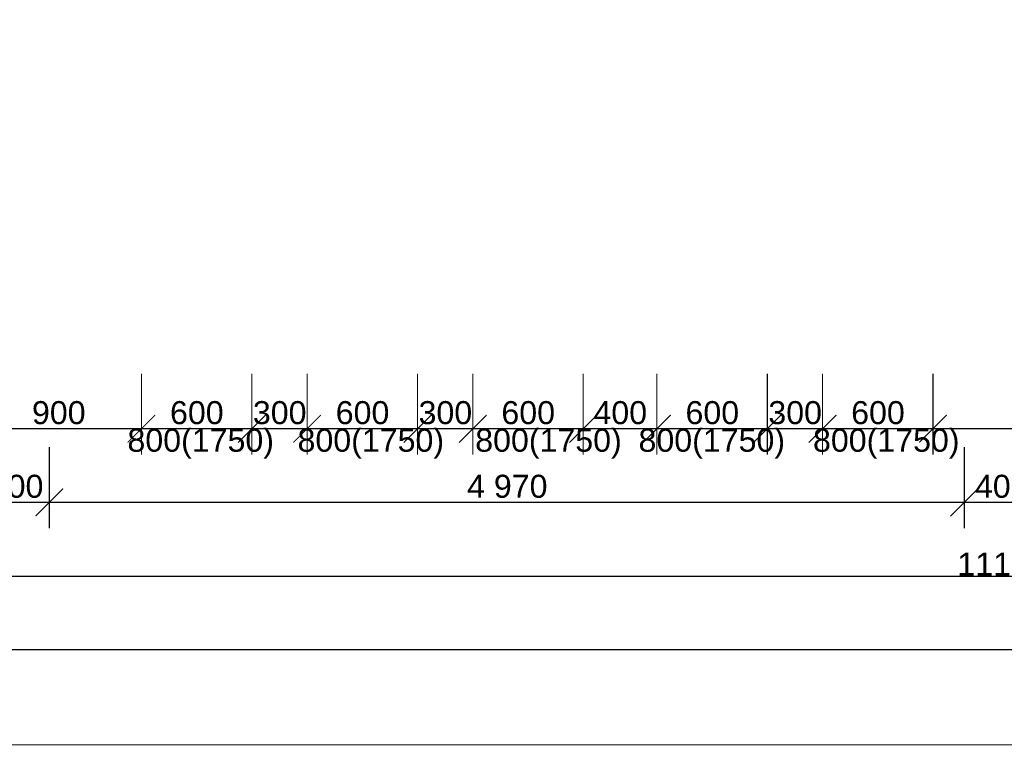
# Model space of a CAD drawing. Extents: x -289843 to 60066, y -44128 to 109843.
# Tile 37 of 61: x -38134 to -32786, y 17850 to 21791. Entities that reach past the tile are written whole.
import ezdxf

# ---------------------------------------------------------------- set-up
doc = ezdxf.new("R2010")
doc.units = 0
doc.header["$MEASUREMENT"] = 0
for name, color, linetype in [('KÓTY', 7, 'Continuous'), ('múry', 7, 'Continuous'), ('TEXTY', 7, 'Continuous')]:
    doc.layers.add(name, color=color, linetype=linetype)
doc.styles.add('GENERATED_STYLE_1', font='arial.ttf')
doc.dimstyles.new('Dimstyle_D87F', dxfattribs={"dimtxt": 125, "dimasz": 142.5, "dimexe": 0.18, "dimexo": 0.3, "dimgap": 0.09, "dimtad": 1, "dimdec": 0, "dimzin": 0, "dimdsep": 46, "dimtxsty": 'GENERATED_STYLE_1', "dimblk": 'ARROWHEAD_6', "dimblk1": 'ARROWHEAD_6', "dimblk2": 'ARROWHEAD_6', "dimcen": 0.09, "dimclrd": 124, "dimclre": 124, "dimclrt": 124, "dimadec": 0, "dimazin": 0, "dimtfac": 1, "dimtdec": 4, "dimtmove": 0, "dimatfit": 0, "dimfxl": 0, "dimtolj": 1, "dimtzin": 0, "dimarcsym": 0})

# ---------------------------------------------------------------- blocks, each defined once
blk = doc.blocks.new('*D903')
at = {"layer": 'KÓTY', "color": 124, "linetype": 'Continuous', "transparency": 16777216, "const_width": 6.173611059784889}
for points in [[(-38372.96361465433, 19028.39503339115), (-38372.96361465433, 19469.02003339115)], [(-37972.96361465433, 19028.39503339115), (-37972.96361465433, 19469.02003339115)], [(-38297.96361465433, 19244.02003339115), (-38447.96361465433, 19094.02003339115)], [(-37897.96361465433, 19244.02003339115), (-38047.96361465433, 19094.02003339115)], [(-38485.46361465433, 19169.02003339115), (-38372.96361465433, 19169.02003339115)], [(-38372.96361465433, 19169.02003339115), (-37972.96361465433, 19169.02003339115)]]:
    blk.add_lwpolyline(points, dxfattribs=at)
at = {"layer": 'KÓTY', "color": 124, "transparency": 16777216, "style": 'GENERATED_STYLE_1', "oblique": -2.504478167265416e-06}
blk.add_text('400', height=125, dxfattribs=at).set_placement((-38296.7589029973, 19194.02003457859))
blk = doc.blocks.new('ARROWHEAD_6')
at = {"color": 0, "linetype": 'Continuous'}
for p, q in [((-0.5, -0.5), (0.5, 0.5)), ((0, 0), (-1, 0))]:
    blk.add_line(p, q, dxfattribs=at)
blk = doc.blocks.new('*D904')
at = {"layer": 'KÓTY', "color": 124, "linetype": 'Continuous', "transparency": 16777216, "const_width": 6.173611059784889}
for points in [[(-37972.96361465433, 19028.39503339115), (-37972.96361465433, 19469.02003339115)], [(-33002.96361465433, 19028.39503339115), (-33002.96361465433, 19469.02003339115)], [(-37897.96361465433, 19244.02003339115), (-38047.96361465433, 19094.02003339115)], [(-32927.96361465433, 19244.02003339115), (-33077.96361465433, 19094.02003339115)], [(-37972.96361465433, 19169.02003339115), (-33002.96361465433, 19169.02003339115)]]:
    blk.add_lwpolyline(points, dxfattribs=at)
at = {"layer": 'KÓTY', "color": 124, "transparency": 16777216, "style": 'GENERATED_STYLE_1', "oblique": -2.504478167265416e-06}
blk.add_text('4\xa0970', height=125, dxfattribs=at).set_placement((-35704.03506370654, 19194.02003457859))
blk = doc.blocks.new('*D905')
at = {"layer": 'KÓTY', "color": 124, "linetype": 'Continuous', "transparency": 16777216, "const_width": 6.173611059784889}
for points in [[(-33002.96361465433, 19028.39503339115), (-33002.96361465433, 19469.02003339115)], [(-32602.96361465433, 19028.39503339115), (-32602.96361465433, 19469.02003339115)], [(-32927.96361465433, 19244.02003339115), (-33077.96361465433, 19094.02003339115)], [(-32527.96361465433, 19244.02003339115), (-32677.96361465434, 19094.02003339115)], [(-33002.96361465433, 19169.02003339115), (-32602.96361465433, 19169.02003339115)]]:
    blk.add_lwpolyline(points, dxfattribs=at)
at = {"layer": 'KÓTY', "color": 124, "transparency": 16777216, "style": 'GENERATED_STYLE_1', "oblique": -2.504478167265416e-06}
blk.add_text('400', height=125, dxfattribs=at).set_placement((-32945.33188737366, 19194.02003457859))
blk = doc.blocks.new('*D908')
at = {"layer": 'Defpoints', "color": 0, "linetype": 'Continuous', "lineweight": 0, "transparency": 16777216}
for p in [(-38372.96361465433, 21897.79128807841), (-27222.96361465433, 21897.79128807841), (-27222.96361465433, 18769.02003339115)]:
    blk.add_point(p, dxfattribs=at)
at = {"layer": 'KÓTY', "color": 124, "linetype": 'Continuous', "lineweight": -2, "transparency": 16777216}
for p, q in [((-38372.96361465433, 21897.49128807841), (-38372.96361465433, 18768.84003339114)), ((-27222.96361465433, 21897.49128807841), (-27222.96361465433, 18768.84003339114)), ((-38230.46361465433, 18769.02003339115), (-27365.46361465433, 18769.02003339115))]:
    blk.add_line(p, q, dxfattribs=at)
at = {"layer": 'KÓTY', "color": 124, "linetype": 'Continuous', "lineweight": -2, "transparency": 16777216, "xscale": 142.5, "yscale": 142.5, "zscale": 142.5, "rotation": 180}
blk.add_blockref('ARROWHEAD_6', (-38372.96361465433, 18769.02003339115), dxfattribs=at)
at = {"layer": 'KÓTY', "color": 124, "linetype": 'Continuous', "lineweight": -2, "transparency": 16777216, "xscale": 142.5, "yscale": 142.5, "zscale": 142.5}
blk.add_blockref('ARROWHEAD_6', (-27222.96361465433, 18769.02003339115), dxfattribs=at)
at = {"layer": 'KÓTY', "color": 124, "linetype": 'Continuous', "transparency": 16777216, "insert": (-32797.96361465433, 18832.93165685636), "char_height": 125, "attachment_point": 5, "style": 'GENERATED_STYLE_1'}
blk.add_mtext('\\A1;11150', dxfattribs=at)
blk = doc.blocks.new('*D910')
at = {"layer": 'KÓTY', "color": 124, "linetype": 'Continuous', "transparency": 16777216, "const_width": 6.173611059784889}
for points in [[(-38372.96361465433, 19428.39503339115), (-38372.96361465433, 19869.02003339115)], [(-37472.96361465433, 19428.39503339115), (-37472.96361465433, 19869.02003339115)], [(-38297.96361465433, 19644.02003339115), (-38447.96361465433, 19494.02003339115)], [(-37397.96361465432, 19644.02003339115), (-37547.96361465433, 19494.02003339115)], [(-38485.46361465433, 19569.02003339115), (-38372.96361465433, 19569.02003339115)], [(-38372.96361465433, 19569.02003339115), (-37472.96361465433, 19569.02003339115)]]:
    blk.add_lwpolyline(points, dxfattribs=at)
at = {"layer": 'KÓTY', "color": 124, "transparency": 16777216, "style": 'GENERATED_STYLE_1', "oblique": -2.504478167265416e-06}
blk.add_text('900', height=125, dxfattribs=at).set_placement((-38067.60647526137, 19594.02003457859))
blk = doc.blocks.new('*D911')
at = {"layer": 'KÓTY', "color": 124, "linetype": 'Continuous', "transparency": 16777216, "const_width": 6.173611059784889}
for points in [[(-37472.96361465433, 19428.39503339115), (-37472.96361465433, 19869.02003339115)], [(-36872.96361465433, 19428.39503339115), (-36872.96361465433, 19869.02003339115)], [(-37397.96361465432, 19644.02003339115), (-37547.96361465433, 19494.02003339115)], [(-36797.96361465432, 19644.02003339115), (-36947.96361465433, 19494.02003339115)], [(-37472.96361465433, 19569.02003339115), (-36872.96361465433, 19569.02003339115)]]:
    blk.add_lwpolyline(points, dxfattribs=at)
at = {"layer": 'KÓTY', "color": 124, "transparency": 16777216, "style": 'GENERATED_STYLE_1', "oblique": -2.504478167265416e-06}
blk.add_text('600', height=125, dxfattribs=at).set_placement((-37317.60647526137, 19594.02003457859))
blk = doc.blocks.new('*D912')
at = {"layer": 'KÓTY', "color": 124, "linetype": 'Continuous', "transparency": 16777216, "const_width": 6.173611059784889}
for points in [[(-36872.96361465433, 19428.39503339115), (-36872.96361465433, 19869.02003339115)], [(-36572.96361465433, 19428.39503339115), (-36572.96361465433, 19869.02003339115)], [(-36797.96361465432, 19644.02003339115), (-36947.96361465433, 19494.02003339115)], [(-36497.96361465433, 19644.02003339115), (-36647.96361465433, 19494.02003339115)], [(-36872.96361465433, 19569.02003339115), (-36572.96361465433, 19569.02003339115)]]:
    blk.add_lwpolyline(points, dxfattribs=at)
at = {"layer": 'KÓTY', "color": 124, "transparency": 16777216, "style": 'GENERATED_STYLE_1', "oblique": -2.504478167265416e-06}
blk.add_text('300', height=125, dxfattribs=at).set_placement((-36867.60647526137, 19594.02003457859))
blk = doc.blocks.new('*D913')
at = {"layer": 'KÓTY', "color": 124, "linetype": 'Continuous', "transparency": 16777216, "const_width": 6.173611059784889}
for points in [[(-36572.96361465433, 19428.39503339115), (-36572.96361465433, 19869.02003339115)], [(-35972.96361465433, 19428.39503339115), (-35972.96361465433, 19869.02003339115)], [(-36497.96361465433, 19644.02003339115), (-36647.96361465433, 19494.02003339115)], [(-35897.96361465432, 19644.02003339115), (-36047.96361465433, 19494.02003339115)], [(-36572.96361465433, 19569.02003339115), (-35972.96361465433, 19569.02003339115)]]:
    blk.add_lwpolyline(points, dxfattribs=at)
at = {"layer": 'KÓTY', "color": 124, "transparency": 16777216, "style": 'GENERATED_STYLE_1', "oblique": -2.504478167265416e-06}
blk.add_text('600', height=125, dxfattribs=at).set_placement((-36417.60647526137, 19594.02003457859))
blk = doc.blocks.new('*D914')
at = {"layer": 'KÓTY', "color": 124, "linetype": 'Continuous', "transparency": 16777216, "const_width": 6.173611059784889}
for points in [[(-35972.96361465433, 19428.39503339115), (-35972.96361465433, 19869.02003339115)], [(-35672.96361465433, 19428.39503339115), (-35672.96361465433, 19869.02003339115)], [(-35897.96361465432, 19644.02003339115), (-36047.96361465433, 19494.02003339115)], [(-35597.96361465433, 19644.02003339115), (-35747.96361465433, 19494.02003339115)], [(-35972.96361465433, 19569.02003339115), (-35672.96361465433, 19569.02003339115)]]:
    blk.add_lwpolyline(points, dxfattribs=at)
at = {"layer": 'KÓTY', "color": 124, "transparency": 16777216, "style": 'GENERATED_STYLE_1', "oblique": -2.504478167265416e-06}
blk.add_text('300', height=125, dxfattribs=at).set_placement((-35967.60647526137, 19594.02003457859))
blk = doc.blocks.new('*D915')
at = {"layer": 'KÓTY', "color": 124, "linetype": 'Continuous', "transparency": 16777216, "const_width": 6.173611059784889}
for points in [[(-35672.96361465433, 19428.39503339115), (-35672.96361465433, 19869.02003339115)], [(-35072.96361465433, 19428.39503339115), (-35072.96361465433, 19869.02003339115)], [(-35597.96361465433, 19644.02003339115), (-35747.96361465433, 19494.02003339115)], [(-34997.96361465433, 19644.02003339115), (-35147.96361465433, 19494.02003339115)], [(-35672.96361465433, 19569.02003339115), (-35072.96361465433, 19569.02003339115)]]:
    blk.add_lwpolyline(points, dxfattribs=at)
at = {"layer": 'KÓTY', "color": 124, "transparency": 16777216, "style": 'GENERATED_STYLE_1', "oblique": -2.504478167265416e-06}
blk.add_text('600', height=125, dxfattribs=at).set_placement((-35517.60647526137, 19594.02003457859))
blk = doc.blocks.new('*D916')
at = {"layer": 'KÓTY', "color": 124, "linetype": 'Continuous', "transparency": 16777216, "const_width": 6.173611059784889}
for points in [[(-35072.96361465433, 19428.39503339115), (-35072.96361465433, 19869.02003339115)], [(-34672.96361465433, 19428.39503339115), (-34672.96361465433, 19869.02003339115)], [(-34997.96361465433, 19644.02003339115), (-35147.96361465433, 19494.02003339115)], [(-34597.96361465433, 19644.02003339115), (-34747.96361465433, 19494.02003339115)], [(-35072.96361465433, 19569.02003339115), (-34672.96361465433, 19569.02003339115)]]:
    blk.add_lwpolyline(points, dxfattribs=at)
at = {"layer": 'KÓTY', "color": 124, "transparency": 16777216, "style": 'GENERATED_STYLE_1', "oblique": -2.504478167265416e-06}
blk.add_text('400', height=125, dxfattribs=at).set_placement((-35017.60647526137, 19594.02003457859))
blk = doc.blocks.new('*D917')
at = {"layer": 'KÓTY', "color": 124, "linetype": 'Continuous', "transparency": 16777216, "const_width": 6.173611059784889}
for points in [[(-34672.96361465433, 19428.39503339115), (-34672.96361465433, 19869.02003339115)], [(-34072.96361465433, 19428.39503339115), (-34072.96361465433, 19869.02003339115)], [(-34597.96361465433, 19644.02003339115), (-34747.96361465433, 19494.02003339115)], [(-33997.96361465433, 19644.02003339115), (-34147.96361465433, 19494.02003339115)], [(-34672.96361465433, 19569.02003339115), (-34072.96361465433, 19569.02003339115)]]:
    blk.add_lwpolyline(points, dxfattribs=at)
at = {"layer": 'KÓTY', "color": 124, "transparency": 16777216, "style": 'GENERATED_STYLE_1', "oblique": -2.504478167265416e-06}
blk.add_text('600', height=125, dxfattribs=at).set_placement((-34517.60647526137, 19594.02003457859))
blk = doc.blocks.new('*D918')
at = {"layer": 'KÓTY', "color": 124, "linetype": 'Continuous', "transparency": 16777216, "const_width": 6.173611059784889}
for points in [[(-34072.96361465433, 19428.39503339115), (-34072.96361465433, 19869.02003339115)], [(-33772.96361465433, 19428.39503339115), (-33772.96361465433, 19869.02003339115)], [(-33997.96361465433, 19644.02003339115), (-34147.96361465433, 19494.02003339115)], [(-33697.96361465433, 19644.02003339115), (-33847.96361465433, 19494.02003339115)], [(-34072.96361465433, 19569.02003339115), (-33772.96361465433, 19569.02003339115)]]:
    blk.add_lwpolyline(points, dxfattribs=at)
at = {"layer": 'KÓTY', "color": 124, "transparency": 16777216, "style": 'GENERATED_STYLE_1', "oblique": -2.504478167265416e-06}
blk.add_text('300', height=125, dxfattribs=at).set_placement((-34067.60647526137, 19594.02003457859))
blk = doc.blocks.new('*D919')
at = {"layer": 'KÓTY', "color": 124, "linetype": 'Continuous', "transparency": 16777216, "const_width": 6.173611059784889}
for points in [[(-33772.96361465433, 19428.39503339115), (-33772.96361465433, 19869.02003339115)], [(-33172.96361465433, 19428.39503339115), (-33172.96361465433, 19869.02003339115)], [(-33697.96361465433, 19644.02003339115), (-33847.96361465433, 19494.02003339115)], [(-33097.96361465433, 19644.02003339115), (-33247.96361465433, 19494.02003339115)], [(-33772.96361465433, 19569.02003339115), (-33172.96361465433, 19569.02003339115)]]:
    blk.add_lwpolyline(points, dxfattribs=at)
at = {"layer": 'KÓTY', "color": 124, "transparency": 16777216, "style": 'GENERATED_STYLE_1', "oblique": -2.504478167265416e-06}
blk.add_text('600', height=125, dxfattribs=at).set_placement((-33617.60647526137, 19594.02003457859))
blk = doc.blocks.new('*D920')
at = {"layer": 'KÓTY', "color": 124, "linetype": 'Continuous', "transparency": 16777216, "const_width": 6.173611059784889}
for points in [[(-33172.96361465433, 19428.39503339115), (-33172.96361465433, 19869.02003339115)], [(-27222.96361465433, 19428.39503339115), (-27222.96361465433, 19869.02003339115)], [(-33097.96361465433, 19644.02003339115), (-33247.96361465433, 19494.02003339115)], [(-27297.96361465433, 19494.02003339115), (-27147.96361465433, 19644.02003339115)], [(-33172.96361465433, 19569.02003339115), (-27222.96361465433, 19569.02003339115)], [(-27222.96361465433, 19569.02003339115), (-27110.46361465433, 19569.02003339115)]]:
    blk.add_lwpolyline(points, dxfattribs=at)
at = {"layer": 'KÓTY', "color": 124, "transparency": 16777216, "style": 'GENERATED_STYLE_1', "oblique": -2.504478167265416e-06}
blk.add_text('5\xa0950', height=125, dxfattribs=at).set_placement((-30414.03506370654, 19594.02003457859))
blk = doc.blocks.new('*D921')
at = {"layer": 'Defpoints', "color": 0, "linetype": 'Continuous', "lineweight": 0, "transparency": 16777216}
for p in [(-64872.96361465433, 21897.79128807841), (-27222.96361465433, 21897.79128807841), (-27222.96361465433, 18369.02003339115)]:
    blk.add_point(p, dxfattribs=at)
at = {"layer": 'KÓTY', "color": 124, "linetype": 'Continuous', "lineweight": -2, "transparency": 16777216}
for p, q in [((-64872.96361465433, 21897.49128807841), (-64872.96361465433, 18368.84003339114)), ((-27222.96361465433, 21897.49128807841), (-27222.96361465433, 18368.84003339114)), ((-64730.46361465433, 18369.02003339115), (-27365.46361465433, 18369.02003339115))]:
    blk.add_line(p, q, dxfattribs=at)
at = {"layer": 'KÓTY', "color": 124, "linetype": 'Continuous', "lineweight": -2, "transparency": 16777216, "xscale": 142.5, "yscale": 142.5, "zscale": 142.5, "rotation": 180}
blk.add_blockref('ARROWHEAD_6', (-64872.96361465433, 18369.02003339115), dxfattribs=at)
at = {"layer": 'KÓTY', "color": 124, "linetype": 'Continuous', "lineweight": -2, "transparency": 16777216, "xscale": 142.5, "yscale": 142.5, "zscale": 142.5}
blk.add_blockref('ARROWHEAD_6', (-27222.96361465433, 18369.02003339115), dxfattribs=at)
at = {"layer": 'KÓTY', "color": 124, "linetype": 'Continuous', "transparency": 16777216, "insert": (-46047.96361465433, 18432.97428987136), "char_height": 125, "attachment_point": 5, "style": 'GENERATED_STYLE_1'}
blk.add_mtext('\\A1;37650', dxfattribs=at)
blk = doc.blocks.new('DIM_2246', base_point=(-37972.96361465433, 19169.02003339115))
at = {"layer": 'KÓTY', "color": 124, "linetype": 'Continuous'}
for p1, p2, picture, middle in [((-38372.96361465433, 21897.79128807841), (-37972.96361465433, 22297.79128807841), '*D903', (-38248.54461728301, 19256.52003457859)), ((-37972.96361465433, 22297.79128807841), (-33002.96361465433, 21897.79128807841), '*D904', (-35655.82077799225, 19256.52003457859)), ((-33002.96361465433, 21897.79128807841), (-32602.96361465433, 22297.79128807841), '*D905', (-32897.11760165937, 19256.52003457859))]:
    dim = blk.add_linear_dim(base=(-37972.96361465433, 19169.02003339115), p1=p1, p2=p2, dimstyle='Dimstyle_D87F', dxfattribs=at)
    dim.commit()
    dim.dimension.update_dxf_attribs({"geometry": picture, "text_midpoint": middle})
blk = doc.blocks.new('DIM_2248', base_point=(-37472.96361465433, 19569.02003339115))
at = {"layer": 'KÓTY', "color": 124, "linetype": 'Continuous'}
for p1, p2, picture, middle in [((-38372.96361465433, 21897.79128807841), (-37472.96361465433, 21897.79128807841), '*D910', (-38019.39218954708, 19656.52003457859)), ((-37472.96361465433, 21897.79128807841), (-36872.96361465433, 21897.79128807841), '*D911', (-37269.39218954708, 19656.52003457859)), ((-36872.96361465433, 21897.79128807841), (-36572.96361465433, 21897.79128807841), '*D912', (-36819.39218954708, 19656.52003457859)), ((-36572.96361465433, 21897.79128807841), (-35972.96361465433, 21897.79128807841), '*D913', (-36369.39218954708, 19656.52003457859)), ((-35972.96361465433, 21897.79128807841), (-35672.96361465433, 21897.79128807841), '*D914', (-35919.39218954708, 19656.52003457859)), ((-35672.96361465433, 21897.79128807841), (-35072.96361465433, 21897.79128807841), '*D915', (-35469.39218954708, 19656.52003457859)), ((-35072.96361465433, 21897.79128807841), (-34672.96361465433, 21897.79128807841), '*D916', (-34969.39218954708, 19656.52003457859)), ((-34672.96361465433, 21897.79128807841), (-34072.96361465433, 21897.79128807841), '*D917', (-34469.39218954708, 19656.52003457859)), ((-34072.96361465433, 21897.79128807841), (-33772.96361465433, 21897.79128807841), '*D918', (-34019.39218954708, 19656.52003457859)), ((-33772.96361465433, 21897.79128807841), (-33172.96361465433, 21897.79128807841), '*D919', (-33569.39218954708, 19656.52003457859)), ((-33172.96361465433, 21897.79128807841), (-27222.96361465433, 21897.79128807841), '*D920', (-30365.82077799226, 19656.52003457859))]:
    dim = blk.add_aligned_dim(p1=p1, p2=p2, distance=-2328.771254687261, dimstyle='Dimstyle_D87F', dxfattribs=at)
    dim.commit()
    dim.dimension.update_dxf_attribs({"geometry": picture, "text_midpoint": middle})

msp = doc.modelspace()

# ---------------------------------------------------------------- linework, layer by layer
at = {"layer": 'múry', "color": 7, "linetype": 'Continuous', "const_width": 6}
msp.add_lwpolyline([(-68181.25347714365, 17852.52560363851), (-4585.569863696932, 17852.52560363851)], dxfattribs=at)

# ---------------------------------------------------------------- block references
at = {"layer": 'KÓTY', "color": 7, "linetype": 'Continuous'}
for name, p in [('DIM_2246', (-37972.96361465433, 19169.02003339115)), ('DIM_2248', (-37472.96361465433, 19569.02003339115))]:
    msp.add_blockref(name, p, dxfattribs=at)

# ---------------------------------------------------------------- texts
at = {"layer": 'TEXTY', "color": 7, "char_height": 125, "width": 925.3952412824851, "attachment_point": 2, "style": 'GENERATED_STYLE_1'}
for insert in [(-37150.93039462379, 19569.02003339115), (-36226.94394916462, 19569.02003339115), (-35261.80915797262, 19569.02003339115), (-34374.74353380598, 19569.02003339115), (-33426.94394916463, 19569.02003339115)]:
    msp.add_mtext('{\\fArial CE|b0|i0|c238|p34;800(1750)}', dxfattribs=dict(at, insert=insert))

# ---------------------------------------------------------------- dimensions: what is measured, and where the dimension line sits
at = {"layer": 'KÓTY', "color": 7, "linetype": 'Continuous'}
for p1, distance, picture, middle in [((-64872.96361465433, 21897.79128807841), -3528.771254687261, '*D921', (-46047.96361465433, 18432.97428987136)), ((-38372.96361465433, 21897.79128807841), -3128.771254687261, '*D908', (-32797.96361465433, 18832.93165685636))]:
    dim = msp.add_aligned_dim(p1=p1, p2=(-27222.96361465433, 21897.79128807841), distance=distance, dimstyle='Dimstyle_D87F', dxfattribs=at)
    dim.commit()
    dim.dimension.update_dxf_attribs({"geometry": picture, "text_midpoint": middle})

doc.saveas('drawing.dxf')
